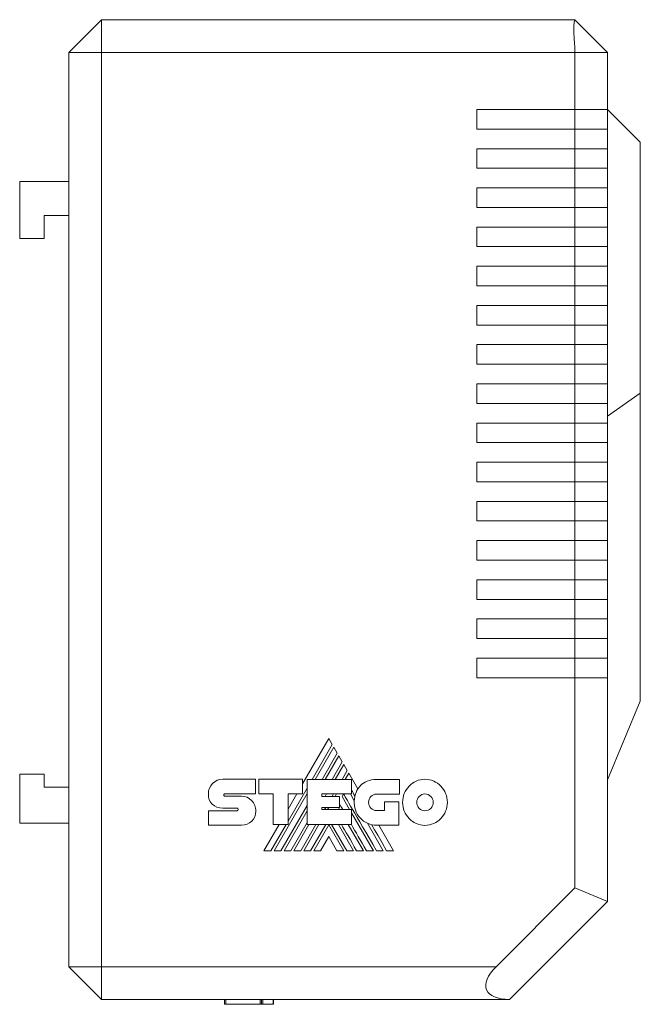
# Model space of a CAD drawing. Header units: millimetres. Extents: x 59 to 252, y 82 to 143.
# Tile 3 of 3: x 214 to 252, y 82 to 143. Entities that reach past the tile are written whole.
import ezdxf

# ---------------------------------------------------------------- set-up
doc = ezdxf.new("R2010")
doc.units = ezdxf.units.MM
doc.linetypes.add('PHANTOM', pattern=[12.7, 6.35, -1.27, 1.27, -1.27, 1.27, -1.27])
doc.layers.add('___VS___', color=7, linetype='Continuous', lineweight=15)

msp = doc.modelspace()

# ---------------------------------------------------------------- linework, layer by layer
at = {"color": 7, "linetype": 'Continuous', "lineweight": 15}
for p, q in [((219.001, 142.773), (217.001, 140.773)), ((219.001, 142.773), (219.001, 140.773)), ((219.001, 142.773), (248.001, 142.773)), ((248.001, 142.773), (250.001, 140.773)), ((219.001, 140.773), (217.001, 140.773)), ((217.001, 84.773), (217.001, 140.773)), ((219.001, 140.773), (219.001, 84.773)), ((248.001, 140.773), (219.001, 140.773)), ((248.001, 137.273), (248.001, 140.773)), ((250.001, 140.773), (248.001, 140.773)), ((250.001, 140.773), (250.001, 137.273)), ((242.001, 137.273), (248.001, 137.273)), ((242.001, 137.273), (242.001, 136.073)), ((248.001, 137.273), (250.001, 137.273)), ((248.001, 137.273), (248.001, 136.073)), ((252.001, 135.273), (250.001, 137.273)), ((250.001, 136.073), (250.001, 137.273)), ((242.001, 136.073), (248.001, 136.073)), ((248.001, 134.873), (248.001, 136.073)), ((250.001, 136.073), (248.001, 136.073)), ((250.001, 136.073), (250.001, 134.873)), ((252.001, 135.273), (252.001, 119.909)), ((242.001, 134.873), (248.001, 134.873)), ((242.001, 134.873), (242.001, 133.673)), ((248.001, 134.873), (250.001, 134.873)), ((248.001, 134.873), (248.001, 133.673)), ((250.001, 133.673), (250.001, 134.873)), ((242.001, 133.673), (248.001, 133.673)), ((248.001, 132.473), (248.001, 133.673)), ((250.001, 133.673), (248.001, 133.673)), ((250.001, 133.673), (250.001, 132.473)), ((214.001, 129.373), (214.001, 132.873)), ((214.001, 132.873), (217.001, 132.873)), ((242.001, 132.473), (248.001, 132.473)), ((242.001, 132.473), (242.001, 131.273)), ((248.001, 132.473), (250.001, 132.473)), ((248.001, 132.473), (248.001, 131.273)), ((250.001, 131.273), (250.001, 132.473)), ((242.001, 131.273), (248.001, 131.273)), ((248.001, 130.073), (248.001, 131.273)), ((250.001, 131.273), (248.001, 131.273)), ((250.001, 131.273), (250.001, 130.073)), ((215.501, 130.773), (217.001, 130.773)), ((215.501, 129.373), (215.501, 130.773)), ((242.001, 130.073), (248.001, 130.073)), ((242.001, 130.073), (242.001, 128.873)), ((248.001, 130.073), (250.001, 130.073)), ((248.001, 130.073), (248.001, 128.873)), ((250.001, 128.873), (250.001, 130.073)), ((214.001, 129.373), (215.501, 129.373)), ((242.001, 128.873), (248.001, 128.873)), ((248.001, 127.673), (248.001, 128.873)), ((250.001, 128.873), (248.001, 128.873)), ((250.001, 128.873), (250.001, 127.673)), ((242.001, 127.673), (248.001, 127.673)), ((242.001, 127.673), (242.001, 126.473)), ((248.001, 127.673), (250.001, 127.673)), ((248.001, 127.673), (248.001, 126.473)), ((250.001, 126.473), (250.001, 127.673)), ((242.001, 126.473), (248.001, 126.473)), ((248.001, 125.273), (248.001, 126.473)), ((250.001, 126.473), (248.001, 126.473)), ((250.001, 126.473), (250.001, 125.273)), ((242.001, 125.273), (248.001, 125.273)), ((242.001, 125.273), (242.001, 124.073)), ((248.001, 125.273), (250.001, 125.273)), ((248.001, 125.273), (248.001, 124.073)), ((250.001, 124.073), (250.001, 125.273)), ((242.001, 124.073), (248.001, 124.073)), ((248.001, 122.873), (248.001, 124.073)), ((250.001, 124.073), (248.001, 124.073)), ((250.001, 124.073), (250.001, 122.873)), ((242.001, 122.873), (248.001, 122.873)), ((242.001, 122.873), (242.001, 121.673)), ((248.001, 122.873), (250.001, 122.873)), ((248.001, 122.873), (248.001, 121.673)), ((250.001, 121.673), (250.001, 122.873)), ((242.001, 121.673), (248.001, 121.673)), ((248.001, 120.473), (248.001, 121.673)), ((250.001, 121.673), (248.001, 121.673)), ((250.001, 121.673), (250.001, 120.473)), ((242.001, 120.473), (248.001, 120.473)), ((242.001, 120.473), (242.001, 119.273)), ((248.001, 120.473), (250.001, 120.473)), ((248.001, 120.473), (248.001, 119.273)), ((250.001, 119.273), (250.001, 120.473)), ((252.001, 119.909), (250.001, 118.494)), ((252.001, 119.909), (252.001, 101.045)), ((242.001, 119.273), (248.001, 119.273)), ((248.001, 118.073), (248.001, 119.273)), ((250.001, 119.273), (248.001, 119.273)), ((250.001, 119.273), (250.001, 118.073)), ((242.001, 118.073), (248.001, 118.073)), ((242.001, 118.073), (242.001, 116.873)), ((248.001, 118.073), (250.001, 118.073)), ((248.001, 118.073), (248.001, 116.873)), ((250.001, 116.873), (250.001, 118.073)), ((242.001, 116.873), (248.001, 116.873)), ((248.001, 115.673), (248.001, 116.873)), ((250.001, 116.873), (248.001, 116.873)), ((250.001, 116.873), (250.001, 115.673)), ((242.001, 115.673), (248.001, 115.673)), ((242.001, 115.673), (242.001, 114.473)), ((248.001, 115.673), (250.001, 115.673)), ((248.001, 115.673), (248.001, 114.473)), ((250.001, 114.473), (250.001, 115.673)), ((242.001, 114.473), (248.001, 114.473)), ((248.001, 113.273), (248.001, 114.473)), ((250.001, 114.473), (248.001, 114.473)), ((250.001, 114.473), (250.001, 113.273)), ((242.001, 113.273), (248.001, 113.273)), ((242.001, 113.273), (242.001, 112.073)), ((248.001, 113.273), (250.001, 113.273)), ((248.001, 113.273), (248.001, 112.073)), ((250.001, 112.073), (250.001, 113.273)), ((242.001, 112.073), (248.001, 112.073)), ((248.001, 110.873), (248.001, 112.073)), ((250.001, 112.073), (248.001, 112.073)), ((250.001, 112.073), (250.001, 110.873)), ((242.001, 110.873), (248.001, 110.873)), ((242.001, 110.873), (242.001, 109.673)), ((248.001, 110.873), (250.001, 110.873)), ((248.001, 110.873), (248.001, 109.673)), ((250.001, 109.673), (250.001, 110.873)), ((242.001, 109.673), (248.001, 109.673)), ((248.001, 108.473), (248.001, 109.673)), ((250.001, 109.673), (248.001, 109.673)), ((250.001, 109.673), (250.001, 108.473)), ((242.001, 108.473), (248.001, 108.473)), ((242.001, 108.473), (242.001, 107.273)), ((248.001, 108.473), (250.001, 108.473)), ((248.001, 108.473), (248.001, 107.273)), ((250.001, 107.273), (250.001, 108.473)), ((242.001, 107.273), (248.001, 107.273)), ((248.001, 106.073), (248.001, 107.273)), ((250.001, 107.273), (248.001, 107.273)), ((250.001, 107.273), (250.001, 106.073)), ((242.001, 106.073), (248.001, 106.073)), ((242.001, 106.073), (242.001, 104.873)), ((248.001, 106.073), (250.001, 106.073)), ((248.001, 106.073), (248.001, 104.873)), ((250.001, 104.873), (250.001, 106.073)), ((242.001, 104.873), (248.001, 104.873)), ((248.001, 103.673), (248.001, 104.873)), ((250.001, 104.873), (248.001, 104.873)), ((250.001, 104.873), (250.001, 103.673)), ((242.001, 103.673), (248.001, 103.673)), ((242.001, 103.673), (242.001, 102.473)), ((248.001, 103.673), (250.001, 103.673)), ((248.001, 103.673), (248.001, 102.473)), ((250.001, 102.473), (250.001, 103.673)), ((242.001, 102.473), (248.001, 102.473)), ((248.001, 89.601), (248.001, 102.473)), ((250.001, 102.473), (248.001, 102.473)), ((250.001, 102.473), (250.001, 88.773)), ((250.001, 96.216), (252.001, 101.045)), ((232.926, 98.745), (231.323, 95.972)), ((231.91, 96.249), (233.14, 98.38)), ((233.14, 98.38), (232.926, 98.745)), ((233.234, 98.214), (232.1, 96.249)), ((232.518, 96.249), (233.444, 97.853)), ((233.537, 97.69), (232.706, 96.249)), ((233.444, 97.853), (233.234, 98.214)), ((233.748, 97.326), (233.537, 97.69)), ((233.126, 96.249), (233.748, 97.326)), ((233.842, 97.164), (233.313, 96.249)), ((234.054, 96.793), (233.842, 97.164)), ((214.001, 96.573), (215.501, 96.573)), ((214.001, 93.573), (214.001, 96.573)), ((215.501, 96.573), (215.501, 95.773)), ((233.739, 96.249), (234.054, 96.793)), ((234.146, 96.636), (233.923, 96.249)), ((234.706, 95.663), (234.146, 96.636)), ((226.434, 96.261), (228.449, 96.261)), ((228.449, 96.261), (228.449, 95.362)), ((228.648, 95.362), (228.648, 96.257)), ((228.648, 96.257), (231.323, 96.257)), ((231.323, 96.257), (231.323, 95.369)), ((231.594, 93.481), (231.594, 96.249)), ((231.594, 96.249), (234.325, 96.249)), ((234.325, 96.249), (234.325, 95.354)), ((235.851, 96.242), (237.252, 96.242)), ((237.252, 96.242), (237.252, 95.343)), ((215.501, 95.773), (217.001, 95.773)), ((226.551, 95.362), (228.449, 95.362)), ((229.517, 95.362), (228.648, 95.362)), ((229.517, 93.481), (229.517, 95.362)), ((229.577, 91.88), (231.594, 95.373)), ((230.431, 93.688), (231.594, 95.702)), ((231.323, 95.369), (230.431, 95.369)), ((230.431, 93.481), (230.431, 95.369)), ((230.975, 95.369), (230.431, 94.429)), ((232.501, 95.354), (234.325, 95.354)), ((232.501, 95.354), (232.501, 95.207)), ((232.711, 95.207), (232.796, 95.354)), ((233.135, 95.207), (233.221, 95.354)), ((233.321, 95.207), (233.406, 95.354)), ((233.738, 95.195), (233.831, 95.354)), ((234.252, 95.354), (234.49, 94.943)), ((237.252, 95.343), (235.851, 95.343)), ((226.554, 95.222), (227.578, 95.222)), ((232.501, 95.207), (233.588, 95.207)), ((233.588, 95.207), (233.588, 94.53)), ((233.738, 95.195), (234.201, 94.395)), ((236.334, 94.335), (236.334, 94.869)), ((236.334, 94.869), (237.222, 94.869)), ((237.222, 94.869), (237.222, 93.439)), ((225.552, 94.331), (227.322, 94.331)), ((227.322, 94.481), (226.437, 94.481)), ((229.995, 91.88), (231.594, 94.649)), ((230.187, 91.88), (231.594, 94.32)), ((232.501, 94.53), (233.588, 94.53)), ((232.501, 94.53), (232.501, 94.395)), ((232.501, 94.395), (234.31, 94.395)), ((232.665, 94.395), (232.743, 94.53)), ((232.851, 94.395), (232.93, 94.53)), ((233.512, 94.53), (233.591, 94.395)), ((234.31, 93.481), (234.31, 94.395)), ((234.31, 94.206), (235.656, 91.88)), ((235.851, 94.335), (236.334, 94.335)), ((214.001, 93.573), (217.001, 93.573)), ((229.884, 93.481), (228.958, 91.88)), ((229.387, 91.88), (230.311, 93.481)), ((229.517, 93.481), (230.431, 93.481)), ((230.6, 91.88), (231.594, 93.599)), ((230.79, 91.88), (231.714, 93.481)), ((231.207, 91.88), (232.135, 93.481)), ((231.399, 91.88), (232.323, 93.481)), ((231.594, 93.481), (234.31, 93.481)), ((231.816, 91.88), (232.745, 93.481)), ((232.006, 91.88), (232.921, 93.468)), ((233.838, 91.88), (232.921, 93.468)), ((234.028, 91.88), (233.099, 93.481)), ((233.514, 93.481), (234.442, 91.88)), ((234.12, 93.481), (235.046, 91.88)), ((235.287, 93.564), (236.261, 91.88)), ((227.578, 93.443), (225.552, 93.443)), ((237.222, 93.439), (235.859, 93.439)), ((236.893, 91.88), (235.991, 93.439)), ((232.921, 92.742), (232.42, 91.88)), ((232.921, 92.742), (233.42, 91.88)), ((243.172, 84.773), (248.001, 89.601)), ((250.001, 88.773), (248.001, 89.601)), ((250.001, 88.773), (244.001, 82.773)), ((217.001, 84.773), (219.001, 84.773)), ((217.001, 84.773), (219.001, 82.773)), ((219.001, 84.773), (243.172, 84.773)), ((219.001, 84.773), (219.001, 82.773)), ((244.001, 82.773), (219.001, 82.773)), ((226.542, 82.473), (226.542, 82.773)), ((226.615, 82.473), (226.615, 82.773)), ((228.731, 82.473), (228.731, 82.773)), ((228.735, 82.473), (228.735, 82.773)), ((228.812, 82.473), (228.812, 82.773)), ((228.884, 82.473), (228.884, 82.773)), ((229.521, 82.473), (229.521, 82.773)), ((229.542, 82.473), (229.542, 82.773)), ((226.615, 82.473), (228.728, 82.473)), ((228.884, 82.473), (229.521, 82.473))]:
    msp.add_line(p, q, dxfattribs=at)
at = {"color": 7, "linetype": 'Continuous', "lineweight": 15, "flags": 128}
msp.add_lwpolyline([(236.468, 91.88), (236.185, 92.367), (235.921, 92.823), (235.726, 93.158), (235.543, 93.475)], dxfattribs=at)
at = {"color": 7, "linetype": 'Continuous', "lineweight": 15}
for centre, radius, start, end in [((236.016, 94.877), 1.528, 149.03807, 166.83863), ((235.859, 94.814), 1.375, 174.64014, 270)]:
    msp.add_arc(centre, radius, start, end, dxfattribs=at)
msp.add_ellipse((246.001, 84.773), major_axis=(3.414, 1.414), ratio=0.414214, start_param=2.356194, end_param=3.926991, dxfattribs=at)
for points, knots in [([(248.001, 140.773), (248.001, 140.905), (247.995, 141.035), (247.979, 141.291), (247.969, 141.418), (247.943, 141.78), (247.93, 142.003), (247.93, 142.279), (247.933, 142.363), (247.944, 142.509), (247.952, 142.57), (247.969, 142.67), (247.979, 142.709), (247.995, 142.76), (248.001, 142.773), (248.001, 142.773)], [0, 0, 0, 0, 0.125, 0.125, 0.25, 0.25, 0.5, 0.5, 0.625, 0.625, 0.75, 0.75, 0.875, 0.875, 1, 1, 1, 1]), ([(226.542, 82.473), (226.543, 82.473), (226.544, 82.473), (226.557, 82.473), (226.583, 82.473), (226.604, 82.473), (226.615, 82.473)], [0, 0, 0, 0, 0.29065, 0.535093, 0.759022, 1, 1, 1, 1]), ([(226.583, 82.473), (226.586, 82.473), (226.591, 82.473), (226.602, 82.473), (226.607, 82.473)], [0, 0, 0, 0, 0.565903, 1, 1, 1, 1]), ([(228.735, 82.473), (228.739, 82.473), (228.745, 82.473), (228.763, 82.473), (228.785, 82.473), (228.803, 82.473), (228.812, 82.473)], [0, 0, 0, 0, 0.2405503, 0.4804167, 0.7284393, 1, 1, 1, 1]), ([(228.812, 82.473), (228.825, 82.473), (228.85, 82.473), (228.873, 82.473), (228.884, 82.473)], [0, 0, 0, 0, 0.5284853, 1, 1, 1, 1]), ([(229.521, 82.473), (229.527, 82.473), (229.538, 82.473), (229.541, 82.473), (229.542, 82.473)], [0, 0, 0, 0, 0.550465, 1, 1, 1, 1])]:
    msp.add_open_spline(points, degree=3, knots=knots, dxfattribs=at)
for points in [[(225.552, 95.356), (225.552, 95.605), (225.651, 95.831), (225.81, 95.995)], [(225.81, 95.995), (225.97, 96.159), (226.191, 96.261), (226.434, 96.261)], [(234.863, 95.863), (235.091, 96.098), (235.421, 96.242), (235.851, 96.242)], [(237.845, 95.839), (238.093, 96.095), (238.436, 96.253), (238.815, 96.253)], [(238.815, 96.253), (239.194, 96.253), (239.538, 96.095), (239.788, 95.838)], [(225.785, 94.731), (225.638, 94.877), (225.548, 95.085), (225.552, 95.356)], [(226.516, 95.342), (226.504, 95.327), (226.496, 95.306), (226.496, 95.285)], [(226.496, 95.285), (226.496, 95.267), (226.503, 95.252), (226.514, 95.24)], [(226.551, 95.362), (226.538, 95.362), (226.525, 95.354), (226.516, 95.342)], [(235.847, 91.88), (234.564, 94.089), (233.894, 95.247), (233.837, 95.354)], [(234.528, 95.225), (234.448, 95.364), (234.38, 95.481), (234.325, 95.577)], [(234.706, 95.663), (234.751, 95.735), (234.804, 95.802), (234.863, 95.863)], [(235.851, 95.343), (235.716, 95.343), (235.595, 95.287), (235.507, 95.196)], [(237.444, 94.841), (237.444, 95.23), (237.597, 95.583), (237.845, 95.839)], [(238.815, 95.358), (238.677, 95.358), (238.553, 95.3), (238.463, 95.207)], [(239.17, 95.207), (239.079, 95.3), (238.954, 95.358), (238.815, 95.358)], [(239.788, 95.838), (240.036, 95.583), (240.19, 95.23), (240.19, 94.841)], [(226.437, 94.481), (226.181, 94.487), (225.948, 94.57), (225.785, 94.731)], [(226.514, 95.24), (226.525, 95.229), (226.539, 95.222), (226.554, 95.222)], [(227.578, 95.222), (227.82, 95.222), (228.041, 95.117), (228.2, 94.95)], [(228.2, 94.95), (228.361, 94.782), (228.46, 94.55), (228.46, 94.299)], [(233.786, 94.395), (233.699, 94.545), (233.633, 94.66), (233.588, 94.74)], [(234.49, 94.943), (234.495, 95.04), (234.508, 95.134), (234.528, 95.225)], [(235.507, 95.196), (235.418, 95.105), (235.364, 94.98), (235.364, 94.841)], [(235.364, 94.841), (235.364, 94.7), (235.418, 94.573), (235.506, 94.482)], [(237.845, 93.845), (237.597, 94.099), (237.444, 94.451), (237.444, 94.841)], [(238.463, 95.207), (238.373, 95.114), (238.317, 94.984), (238.317, 94.841)], [(238.317, 94.841), (238.317, 94.697), (238.373, 94.568), (238.463, 94.474)], [(239.318, 94.841), (239.318, 94.983), (239.261, 95.113), (239.17, 95.207)], [(239.17, 94.474), (239.261, 94.568), (239.318, 94.698), (239.318, 94.841)], [(240.19, 94.841), (240.19, 94.451), (240.036, 94.1), (239.788, 93.845)], [(227.362, 94.46), (227.351, 94.473), (227.337, 94.481), (227.322, 94.481)], [(227.322, 94.331), (227.339, 94.331), (227.354, 94.338), (227.365, 94.35)], [(227.384, 94.4), (227.384, 94.422), (227.376, 94.444), (227.362, 94.46)], [(227.365, 94.35), (227.377, 94.363), (227.384, 94.381), (227.384, 94.4)], [(228.46, 94.299), (228.46, 94.054), (228.363, 93.842), (228.206, 93.69)], [(235.506, 94.482), (235.594, 94.391), (235.716, 94.335), (235.851, 94.335)], [(238.463, 94.474), (238.553, 94.381), (238.677, 94.323), (238.815, 94.323)], [(238.815, 94.323), (238.954, 94.323), (239.079, 94.381), (239.17, 94.474)], [(228.206, 93.69), (228.046, 93.535), (227.823, 93.443), (227.578, 93.443)], [(234.633, 91.88), (234.243, 92.552), (233.934, 93.086), (233.705, 93.481)], [(235.238, 91.88), (234.87, 92.516), (234.561, 93.051), (234.31, 93.485)], [(238.815, 93.432), (238.436, 93.432), (238.093, 93.589), (237.845, 93.845)], [(239.788, 93.845), (239.539, 93.589), (239.195, 93.432), (238.815, 93.432)]]:
    msp.add_open_spline(points, degree=3, dxfattribs=at)
at = {"layer": '___VS___', "linetype": 'PHANTOM'}
for p, q in [((225.552, 94.331), (225.552, 93.443)), ((228.958, 91.88), (229.387, 91.88)), ((229.577, 91.88), (229.995, 91.88)), ((230.187, 91.88), (230.6, 91.88)), ((230.79, 91.88), (231.207, 91.88)), ((231.399, 91.88), (231.816, 91.88)), ((232.006, 91.88), (232.42, 91.88)), ((233.42, 91.88), (233.838, 91.88)), ((234.028, 91.88), (234.442, 91.88)), ((234.633, 91.88), (235.046, 91.88)), ((235.238, 91.88), (235.656, 91.88)), ((235.847, 91.88), (236.261, 91.88)), ((236.468, 91.88), (236.893, 91.88))]:
    msp.add_line(p, q, dxfattribs=at)

doc.saveas('drawing.dxf')
